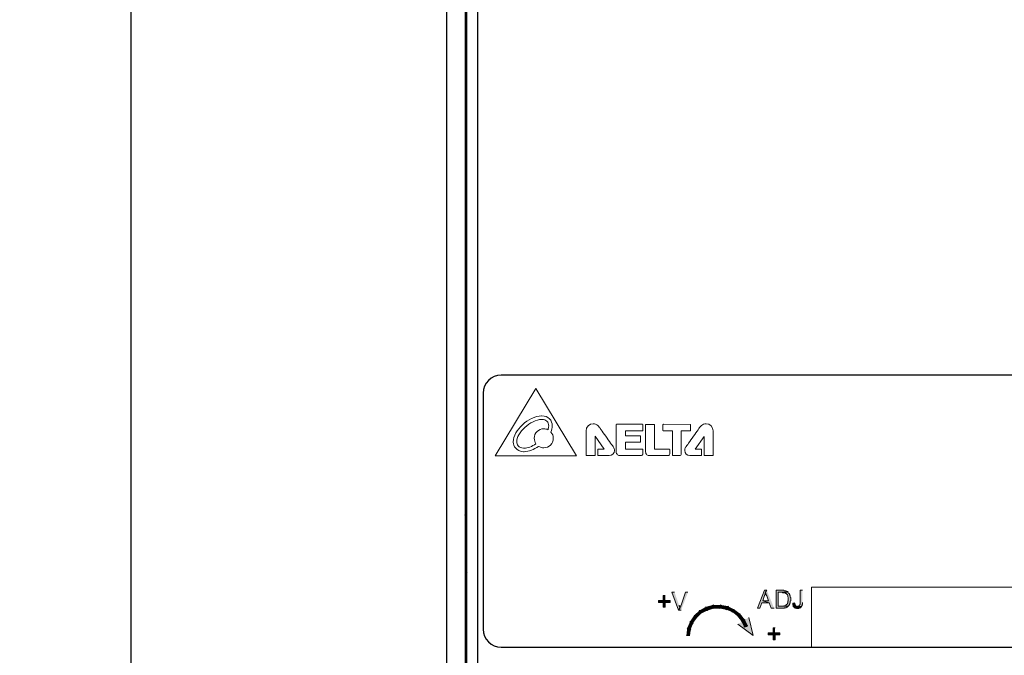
# Model space of a CAD drawing. Header units: millimetres. Extents: x 1519 to 3473, y -1005 to -133.
# Tile 5 of 14: x 1736 to 1790, y -789 to -754. Entities that reach past the tile are written whole.
import ezdxf

# ---------------------------------------------------------------- set-up
doc = ezdxf.new("R2010")
doc.units = ezdxf.units.MM
doc.header["$LTSCALE"] = 1.21
doc.header["$PDMODE"] = 3
doc.header["$PDSIZE"] = 0.3125
doc.layers.get('0').update_dxf_attribs({"linetype": 'CONTINUOUS'})
doc.layers.get('DEFPOINTS').update_dxf_attribs({"linetype": 'CONTINUOUS'})
for name, color, linetype in [('02___PRT_ALL_AXES', 7, 'CONTINUOUS'), ('20_ALL_FEATURES', 7, 'CONTINUOUS'), ('Layer 1', 255, 'CONTINUOUS')]:
    doc.layers.add(name, color=color, linetype=linetype)
doc.layers.add('Dimension', color=2, linetype='CONTINUOUS', lineweight=9)
doc.styles.add('ROMANS', font='romans')
doc.dimstyles.new('PD', dxfattribs={"dimscale": 0, "dimtxt": 4, "dimasz": 4, "dimexe": 1, "dimexo": 1, "dimgap": 1.5, "dimtad": 1, "dimdec": 1, "dimzin": 0, "dimdsep": 46, "dimtxsty": 'ROMANS', "dimcen": -0.5, "dimadec": 0, "dimazin": 0, "dimtp": 0.1, "dimtfac": 1, "dimtdec": 1, "dimtmove": 0, "dimatfit": 3, "dimfxl": 1, "dimtolj": 1, "dimtzin": 0, "dimarcsym": 0})

# ---------------------------------------------------------------- blocks, each defined once
blk = doc.blocks.new('*D127')
at = {"layer": 'DEFPOINTS', "color": 0}
for p in [(1759.143, -593.285), (1741.734, -808.285), (1759.143, -808.285)]:
    blk.add_point(p, dxfattribs=at)
at = {"layer": 'Dimension', "color": 0, "lineweight": -2}
for p, q in [((1758.143, -593.285), (1740.734, -593.285)), ((1741.734, -597.285), (1741.734, -804.285)), ((1758.143, -808.285), (1740.734, -808.285))]:
    blk.add_line(p, q, dxfattribs=at)
at = {"layer": 'Dimension', "color": 0}
for points in [[(1741.067, -597.285), (1742.4, -597.285), (1741.734, -593.285)], [(1741.067, -804.285), (1742.4, -804.285), (1741.734, -808.285)]]:
    blk.add_solid(points, dxfattribs=at)
at = {"layer": 'Dimension', "color": 0, "insert": (1738.234, -700.785), "char_height": 4, "attachment_point": 5, "rotation": 90, "style": 'ROMANS'}
blk.add_mtext('\\A1;*215.0%%p0.5', dxfattribs=at)

msp = doc.modelspace()

# ---------------------------------------------------------------- hatches: boundary and pattern name
for points in [[(1771.689, -785.862), (1771.533, -785.862), (1771.912, -786.845), (1771.979, -786.733), (1771.979, -786.71), (1771.957, -786.688), (1771.957, -786.621), (1771.935, -786.599), (1771.935, -786.577)], [(1772.426, -785.862), (1772.291, -785.862), (1772.046, -786.577), (1772.024, -786.577), (1772.024, -786.643), (1772.001, -786.666), (1772.001, -786.71), (1771.979, -786.733), (1771.912, -786.845), (1772.046, -786.845)], [(1776.768, -785.751), (1776.634, -785.751), (1776.254, -786.733), (1776.389, -786.733), (1776.5, -786.443), (1776.902, -786.443), (1776.545, -786.331), (1776.634, -786.041), (1776.657, -786.018), (1776.657, -785.996), (1776.679, -785.974), (1776.679, -785.884), (1776.701, -785.862)], [(1776.768, -785.751), (1776.701, -785.862), (1776.701, -785.907), (1776.724, -785.929), (1776.724, -785.974), (1776.745, -785.996), (1776.745, -786.041), (1776.768, -786.063), (1776.857, -786.331), (1776.545, -786.331), (1776.902, -786.443), (1777.014, -786.733), (1777.17, -786.733)], [(1777.617, -785.751), (1777.282, -785.751), (1777.282, -786.733), (1777.728, -786.733), (1777.75, -786.711), (1777.84, -786.711), (1777.862, -786.688), (1777.885, -786.688), (1777.951, -786.621), (1777.394, -786.621), (1777.394, -785.862), (1777.951, -785.862), (1777.906, -785.818), (1777.885, -785.818), (1777.862, -785.795), (1777.84, -785.795), (1777.818, -785.773), (1777.728, -785.773), (1777.706, -785.751), (1777.639, -785.751)], [(1778.733, -785.751), (1778.599, -785.751), (1778.599, -786.532), (1778.576, -786.554), (1778.576, -786.577), (1778.532, -786.621), (1778.487, -786.621), (1778.443, -786.643), (1778.688, -786.643), (1778.688, -786.599), (1778.71, -786.599), (1778.71, -786.532), (1778.733, -786.51), (1778.733, -786.42)], [(1771.175, -786.041), (1771.064, -786.041), (1771.064, -786.309), (1770.796, -786.309), (1770.796, -786.42), (1771.064, -786.42), (1771.064, -786.688), (1771.175, -786.688), (1771.175, -786.42), (1771.444, -786.42), (1771.444, -786.309), (1771.175, -786.309)], [(1778.308, -786.443), (1778.197, -786.465), (1778.197, -786.577), (1778.219, -786.599), (1778.219, -786.643), (1778.242, -786.666), (1778.264, -786.666), (1778.264, -786.688), (1778.286, -786.688), (1778.286, -786.71), (1778.308, -786.71), (1778.331, -786.733), (1778.376, -786.733), (1778.398, -786.755), (1778.509, -786.755), (1778.532, -786.733), (1778.576, -786.733), (1778.599, -786.71), (1778.621, -786.71), (1778.688, -786.643), (1778.443, -786.643), (1778.42, -786.622), (1778.376, -786.622), (1778.331, -786.577), (1778.331, -786.532), (1778.308, -786.51), (1778.308, -786.465)], [(1773.051, -786.867), (1773.162, -787.023), (1772.761, -787.135)], [(1773.162, -787.023), (1772.761, -787.135), (1772.917, -787.269)], [(1772.917, -787.09), (1772.873, -787.112), (1772.939, -787.112)], [(1773.051, -786.956), (1772.917, -787.09), (1772.961, -787.09)], [(1772.917, -787.09), (1772.961, -787.09), (1772.939, -787.112)], [(1773.051, -786.956), (1773.118, -786.956), (1772.961, -787.09)], [(1773.408, -786.666), (1773.498, -786.867), (1773.051, -786.867)], [(1773.498, -786.867), (1773.051, -786.867), (1773.162, -787.023)], [(1773.096, -786.912), (1773.051, -786.956), (1773.118, -786.956)], [(1773.162, -786.889), (1773.096, -786.912), (1773.162, -786.912)], [(1773.096, -786.912), (1773.162, -786.912), (1773.118, -786.956)], [(1773.23, -786.845), (1773.162, -786.889), (1773.252, -786.889)], [(1773.162, -786.889), (1773.252, -786.889), (1773.162, -786.912)], [(1773.364, -786.755), (1773.23, -786.845), (1773.297, -786.845)], [(1773.23, -786.845), (1773.297, -786.845), (1773.252, -786.889)], [(1773.364, -786.755), (1773.453, -786.755), (1773.297, -786.845)], [(1773.431, -786.733), (1773.364, -786.755), (1773.453, -786.755)], [(1773.81, -786.554), (1773.832, -786.755), (1773.408, -786.666)], [(1773.832, -786.755), (1773.408, -786.666), (1773.498, -786.867)], [(1773.453, -786.71), (1773.431, -786.733), (1773.587, -786.733)], [(1773.431, -786.733), (1773.587, -786.733), (1773.453, -786.755)], [(1773.587, -786.688), (1773.453, -786.71), (1773.609, -786.71)], [(1773.453, -786.71), (1773.609, -786.71), (1773.587, -786.733)], [(1773.676, -786.666), (1773.587, -786.688), (1773.743, -786.688)], [(1773.587, -786.688), (1773.743, -786.688), (1773.609, -786.71)], [(1773.72, -786.643), (1773.676, -786.666), (1773.81, -786.666)], [(1773.676, -786.666), (1773.81, -786.666), (1773.743, -786.688)], [(1773.81, -786.621), (1773.72, -786.643), (1774.39, -786.643)], [(1773.72, -786.643), (1774.189, -786.643), (1773.81, -786.666)], [(1774.212, -786.554), (1774.189, -786.755), (1773.81, -786.554)], [(1774.189, -786.755), (1773.81, -786.554), (1773.832, -786.755)], [(1774.212, -786.599), (1773.81, -786.621), (1774.279, -786.621)], [(1773.81, -786.621), (1774.279, -786.621), (1774.39, -786.643)], [(1774.546, -786.822), (1774.212, -786.554), (1774.189, -786.755)], [(1774.189, -786.643), (1774.279, -786.666), (1774.479, -786.666)], [(1774.189, -786.643), (1774.39, -786.643), (1774.479, -786.666)], [(1774.613, -786.621), (1774.546, -786.822), (1774.212, -786.554)], [(1774.279, -786.666), (1774.39, -786.688), (1774.591, -786.688)], [(1774.279, -786.666), (1774.479, -786.666), (1774.591, -786.688)], [(1774.39, -786.688), (1774.569, -786.71), (1774.658, -786.71)], [(1774.39, -786.688), (1774.591, -786.688), (1774.658, -786.71)], [(1774.881, -786.956), (1774.613, -786.621), (1774.546, -786.822)], [(1774.569, -786.71), (1774.591, -786.733), (1774.681, -786.733)], [(1774.569, -786.71), (1774.658, -786.71), (1774.681, -786.733)], [(1774.591, -786.733), (1774.681, -786.755), (1774.77, -786.755)], [(1774.591, -786.733), (1774.681, -786.733), (1774.77, -786.755)], [(1774.971, -786.8), (1774.881, -786.956), (1774.613, -786.621)], [(1774.681, -786.755), (1774.859, -786.845), (1774.948, -786.845)], [(1774.681, -786.755), (1774.77, -786.755), (1774.948, -786.845)], [(1774.859, -786.845), (1774.927, -786.889), (1774.993, -786.889)], [(1774.859, -786.845), (1774.948, -786.845), (1774.993, -786.889)], [(1775.149, -787.18), (1774.971, -786.8), (1774.881, -786.956)], [(1774.927, -786.889), (1774.971, -786.912), (1775.038, -786.912)], [(1774.927, -786.889), (1774.993, -786.889), (1775.038, -786.912)], [(1775.306, -787.045), (1775.149, -787.18), (1774.971, -786.8)], [(1774.971, -786.912), (1775.015, -786.956), (1775.082, -786.956)], [(1774.971, -786.912), (1775.038, -786.912), (1775.082, -786.956)], [(1775.015, -786.956), (1775.194, -787.09), (1775.261, -787.09)], [(1775.015, -786.956), (1775.082, -786.956), (1775.261, -787.09)], [(1775.373, -787.47), (1775.306, -787.045), (1775.149, -787.18)], [(1775.194, -787.09), (1775.216, -787.112), (1775.283, -787.112)], [(1775.194, -787.09), (1775.261, -787.09), (1775.283, -787.112)], [(1775.551, -787.358), (1775.373, -787.47), (1775.306, -787.045)], [(1772.537, -787.47), (1772.716, -787.559), (1772.382, -787.85)], [(1772.716, -787.559), (1772.382, -787.849), (1772.582, -787.894)], [(1772.582, -787.515), (1772.493, -787.738), (1772.537, -787.738)], [(1772.761, -787.135), (1772.917, -787.269), (1772.537, -787.47)], [(1772.917, -787.269), (1772.537, -787.47), (1772.716, -787.559)], [(1772.582, -787.515), (1772.627, -787.515), (1772.537, -787.738)], [(1772.649, -787.403), (1772.582, -787.492), (1772.627, -787.492)], [(1772.582, -787.492), (1772.582, -787.515), (1772.627, -787.515)], [(1772.582, -787.492), (1772.627, -787.492), (1772.627, -787.515)], [(1772.649, -787.403), (1772.694, -787.403), (1772.627, -787.492)], [(1772.783, -787.202), (1772.649, -787.38), (1772.716, -787.38)], [(1772.649, -787.38), (1772.649, -787.403), (1772.694, -787.403)], [(1772.649, -787.38), (1772.716, -787.38), (1772.694, -787.403)], [(1772.783, -787.202), (1772.828, -787.202), (1772.716, -787.38)], [(1772.806, -787.18), (1772.783, -787.202), (1772.828, -787.202)], [(1772.873, -787.113), (1772.806, -787.18), (1772.85, -787.18)], [(1772.806, -787.18), (1772.85, -787.18), (1772.828, -787.202)], [(1772.873, -787.113), (1772.939, -787.113), (1772.85, -787.18)], [(1775.774, -787.247), (1776.02, -788.251), (1775.172, -787.626)], [(1775.216, -787.113), (1775.283, -787.18), (1775.328, -787.18)], [(1775.216, -787.113), (1775.283, -787.113), (1775.328, -787.18)], [(1775.283, -787.18), (1775.306, -787.202), (1775.35, -787.202)], [(1775.283, -787.18), (1775.328, -787.18), (1775.35, -787.202)], [(1775.306, -787.202), (1775.44, -787.38), (1775.506, -787.38)], [(1775.306, -787.202), (1775.35, -787.202), (1775.506, -787.38)], [(1775.529, -787.782), (1775.551, -787.358), (1775.373, -787.47)], [(1775.44, -787.38), (1775.462, -787.403), (1775.506, -787.403)], [(1775.44, -787.38), (1775.506, -787.38), (1775.506, -787.403)], [(1775.462, -787.403), (1775.506, -787.492), (1775.551, -787.492)], [(1775.462, -787.403), (1775.506, -787.403), (1775.551, -787.492)], [(1775.506, -787.492), (1775.506, -787.515), (1775.551, -787.515)], [(1775.506, -787.492), (1775.551, -787.492), (1775.551, -787.515)], [(1775.506, -787.515), (1775.618, -787.738), (1775.663, -787.738)], [(1775.506, -787.515), (1775.551, -787.515), (1775.663, -787.738)], [(1775.73, -787.715), (1775.529, -787.782), (1775.551, -787.358)], [(1772.493, -787.76), (1772.448, -787.872), (1772.493, -787.872)], [(1772.493, -787.738), (1772.493, -787.76), (1772.537, -787.76)], [(1772.493, -787.738), (1772.537, -787.738), (1772.537, -787.76)], [(1772.493, -787.76), (1772.537, -787.76), (1772.493, -787.872)], [(1775.618, -787.738), (1775.663, -787.738), (1775.618, -787.76)], [(1777.226, -787.827), (1777.114, -787.827), (1777.114, -788.095), (1776.846, -788.095), (1776.846, -788.206), (1777.114, -788.206), (1777.114, -788.474), (1777.226, -788.474), (1777.226, -788.206), (1777.494, -788.206), (1777.494, -788.095), (1777.226, -788.095)]]:
    msp.add_hatch(color=256).paths.add_polyline_path(points)
h = msp.add_hatch(color=256)
edge = h.paths.add_edge_path()
edge.add_spline(control_points=[(1777.951, -785.862), (1777.951, -785.862), (1777.617, -785.862), (1777.617, -785.862), (1777.617, -785.862), (1777.661, -785.884), (1777.661, -785.884), (1777.661, -785.884), (1777.706, -785.884), (1777.706, -785.884), (1777.794, -785.889), (1777.75, -785.863), (1777.818, -785.929), (1777.818, -785.929), (1777.84, -785.929), (1777.84, -785.929), (1777.84, -785.929), (1777.862, -785.952), (1777.862, -785.952), (1777.896, -785.982), (1777.923, -786.021), (1777.929, -786.063), (1777.929, -786.063), (1777.929, -786.108), (1777.929, -786.108), (1777.929, -786.108), (1777.951, -786.152), (1777.951, -786.152), (1777.951, -786.152), (1777.951, -786.175), (1777.951, -786.175), (1777.951, -786.175), (1777.951, -786.331), (1777.951, -786.331), (1777.951, -786.331), (1777.929, -786.354), (1777.929, -786.354), (1777.929, -786.354), (1777.929, -786.443), (1777.929, -786.443), (1777.929, -786.443), (1777.906, -786.465), (1777.906, -786.465), (1777.906, -786.465), (1777.906, -786.487), (1777.906, -786.487), (1777.906, -786.487), (1777.862, -786.532), (1777.862, -786.532), (1777.862, -786.532), (1777.862, -786.554), (1777.862, -786.554), (1777.862, -786.554), (1777.84, -786.554), (1777.84, -786.554), (1777.84, -786.554), (1777.795, -786.599), (1777.795, -786.599), (1777.795, -786.599), (1777.728, -786.599), (1777.728, -786.599), (1777.728, -786.599), (1777.706, -786.621), (1777.706, -786.621), (1777.706, -786.621), (1777.394, -786.621), (1777.394, -786.621), (1777.394, -786.621), (1777.951, -786.621), (1777.951, -786.621), (1777.951, -786.621), (1777.997, -786.577), (1777.997, -786.577), (1777.997, -786.577), (1777.997, -786.554), (1777.997, -786.554), (1777.997, -786.554), (1778.018, -786.532), (1778.018, -786.532), (1778.018, -786.532), (1778.018, -786.51), (1778.018, -786.51), (1778.018, -786.51), (1778.041, -786.487), (1778.041, -786.487), (1778.041, -786.487), (1778.041, -786.465), (1778.041, -786.465), (1778.041, -786.465), (1778.063, -786.443), (1778.063, -786.443), (1778.063, -786.443), (1778.063, -786.354), (1778.063, -786.354), (1778.063, -786.354), (1778.085, -786.331), (1778.085, -786.331), (1778.085, -786.331), (1778.085, -786.152), (1778.085, -786.152), (1778.085, -786.152), (1778.063, -786.13), (1778.063, -786.13), (1778.063, -786.13), (1778.063, -786.063), (1778.063, -786.063), (1778.063, -786.063), (1778.041, -786.041), (1778.041, -786.041), (1778.041, -786.041), (1778.041, -785.996), (1778.041, -785.996), (1778.041, -785.996), (1778.018, -785.974), (1778.018, -785.974), (1778.018, -785.974), (1778.018, -785.952), (1778.018, -785.952), (1778.018, -785.952), (1777.973, -785.907), (1777.973, -785.907), (1777.973, -785.907), (1777.973, -785.884), (1777.973, -785.884)], knot_values=[0, 0, 0, 0, 0.352778, 0.352778, 0.352778, 0.705556, 0.705556, 0.705556, 1.058333, 1.058333, 1.058333, 1.411111, 1.411111, 1.411111, 1.763889, 1.763889, 1.763889, 2.116667, 2.116667, 2.116667, 2.469444, 2.469444, 2.469444, 2.822222, 2.822222, 2.822222, 3.175, 3.175, 3.175, 3.527778, 3.527778, 3.527778, 3.880556, 3.880556, 3.880556, 4.233333, 4.233333, 4.233333, 4.586111, 4.586111, 4.586111, 4.938889, 4.938889, 4.938889, 5.291667, 5.291667, 5.291667, 5.644444, 5.644444, 5.644444, 5.997222, 5.997222, 5.997222, 6.35, 6.35, 6.35, 6.702778, 6.702778, 6.702778, 7.055556, 7.055556, 7.055556, 7.408333, 7.408333, 7.408333, 7.761111, 7.761111, 7.761111, 8.113889, 8.113889, 8.113889, 8.466667, 8.466667, 8.466667, 8.819444, 8.819444, 8.819444, 9.172222, 9.172222, 9.172222, 9.525, 9.525, 9.525, 9.877778, 9.877778, 9.877778, 10.230556, 10.230556, 10.230556, 10.583333, 10.583333, 10.583333, 10.936111, 10.936111, 10.936111, 11.288889, 11.288889, 11.288889, 11.641667, 11.641667, 11.641667, 11.994444, 11.994444, 11.994444, 12.347222, 12.347222, 12.347222, 12.7, 12.7, 12.7, 13.052778, 13.052778, 13.052778, 13.405556, 13.405556, 13.405556, 13.758333, 13.758333, 13.758333, 14.111111, 14.111111, 14.111111, 14.463889, 14.463889, 14.463889, 14.463889], degree=3, periodic=0)
edge.add_line((1777.973, -785.884), (1777.951, -785.862))
at = {"layer": 'Layer 1', "true_color": 0x231f20}
for points in [[(1772.382, -787.85), (1772.582, -787.894), (1772.337, -788.251)], [(1772.582, -787.894), (1772.337, -788.251), (1772.537, -788.251)], [(1772.448, -787.872), (1772.382, -788.251), (1772.426, -788.251)], [(1772.448, -787.872), (1772.47, -787.872), (1772.426, -788.251)]]:
    msp.add_hatch(color=250, dxfattribs=at).paths.add_polyline_path(points)

# ---------------------------------------------------------------- linework, layer by layer
at = {"color": 7, "linetype": 'Continuous'}
for p, q in [((1759.143, -808.285), (1759.143, -593.285)), ((1871.143, -773.885), (1762.143, -773.885)), ((1761.143, -774.885), (1761.143, -787.885)), ((1762.143, -788.885), (1871.143, -788.885))]:
    msp.add_line(p, q, dxfattribs=at)
at = {"color": 3, "linetype": 'Continuous'}
msp.add_line((1760.143, -593.285), (1760.143, -808.285), dxfattribs=at)
at = {"lineweight": 0}
for p, q in [((1771.689, -785.862), (1771.533, -785.862)), ((1771.533, -785.862), (1771.912, -786.845)), ((1772.291, -785.862), (1772.046, -786.577)), ((1772.426, -785.862), (1772.291, -785.862)), ((1776.634, -785.751), (1776.254, -786.733)), ((1776.768, -785.751), (1776.634, -785.751)), ((1776.657, -785.996), (1776.679, -785.974)), ((1776.657, -786.018), (1776.657, -785.996)), ((1776.679, -785.884), (1776.701, -785.862)), ((1776.679, -785.974), (1776.679, -785.884)), ((1776.768, -785.751), (1776.701, -785.862)), ((1776.701, -785.862), (1776.701, -785.907)), ((1776.701, -785.907), (1776.724, -785.929)), ((1776.724, -785.929), (1776.724, -785.974)), ((1776.724, -785.974), (1776.745, -785.996)), ((1776.745, -785.996), (1776.745, -786.041)), ((1777.617, -785.751), (1777.282, -785.751)), ((1777.282, -785.751), (1777.282, -786.733)), ((1777.394, -786.621), (1777.394, -785.862)), ((1777.394, -785.862), (1777.951, -785.862)), ((1777.706, -785.751), (1777.639, -785.751)), ((1777.728, -785.773), (1777.706, -785.751)), ((1777.818, -785.773), (1777.728, -785.773)), ((1777.84, -785.795), (1777.818, -785.773)), ((1777.862, -785.795), (1777.84, -785.795)), ((1777.885, -785.818), (1777.862, -785.795)), ((1777.906, -785.818), (1777.885, -785.818)), ((1777.951, -785.862), (1777.906, -785.818)), ((1778.733, -785.751), (1778.599, -785.751)), ((1778.599, -785.751), (1778.599, -786.532)), ((1771.064, -786.309), (1770.796, -786.309)), ((1770.796, -786.309), (1770.796, -786.42)), ((1770.796, -786.42), (1771.064, -786.42)), ((1771.175, -786.041), (1771.064, -786.041)), ((1771.064, -786.041), (1771.064, -786.309)), ((1771.064, -786.42), (1771.064, -786.688)), ((1771.444, -786.309), (1771.175, -786.309)), ((1771.175, -786.688), (1771.175, -786.42)), ((1771.175, -786.42), (1771.444, -786.42)), ((1771.444, -786.42), (1771.444, -786.309)), ((1776.389, -786.733), (1776.5, -786.443)), ((1776.5, -786.443), (1776.902, -786.443)), ((1776.545, -786.331), (1776.634, -786.041)), ((1776.902, -786.443), (1776.545, -786.331)), ((1776.857, -786.331), (1776.545, -786.331)), ((1776.545, -786.331), (1776.902, -786.443)), ((1776.634, -786.041), (1776.657, -786.018)), ((1776.745, -786.041), (1776.768, -786.063)), ((1776.768, -786.063), (1776.857, -786.331)), ((1776.902, -786.443), (1777.014, -786.733)), ((1778.308, -786.443), (1778.197, -786.465)), ((1778.197, -786.465), (1778.197, -786.577)), ((1778.308, -786.51), (1778.308, -786.465)), ((1778.331, -786.532), (1778.308, -786.51)), ((1778.331, -786.577), (1778.331, -786.532)), ((1778.599, -786.532), (1778.576, -786.554)), ((1778.71, -786.532), (1778.733, -786.51)), ((1778.71, -786.599), (1778.71, -786.532)), ((1778.733, -786.51), (1778.733, -786.42)), ((1771.064, -786.688), (1771.175, -786.688)), ((1771.979, -786.733), (1771.912, -786.845)), ((1771.912, -786.845), (1771.979, -786.733)), ((1771.912, -786.845), (1772.046, -786.845)), ((1771.935, -786.599), (1771.935, -786.577)), ((1771.957, -786.621), (1771.935, -786.599)), ((1771.957, -786.688), (1771.957, -786.621)), ((1771.979, -786.71), (1771.957, -786.688)), ((1772.001, -786.71), (1771.979, -786.733)), ((1771.979, -786.733), (1771.979, -786.71)), ((1772.024, -786.643), (1772.001, -786.666)), ((1772.001, -786.666), (1772.001, -786.71)), ((1772.046, -786.577), (1772.024, -786.577)), ((1772.024, -786.577), (1772.024, -786.643)), ((1773.162, -787.023), (1772.761, -787.135)), ((1773.162, -787.023), (1772.761, -787.135)), ((1772.917, -787.09), (1772.873, -787.112)), ((1773.051, -786.956), (1772.917, -787.09)), ((1772.917, -787.09), (1772.961, -787.09)), ((1772.917, -787.09), (1772.961, -787.09)), ((1772.961, -787.09), (1772.939, -787.112)), ((1773.118, -786.956), (1772.961, -787.09)), ((1773.498, -786.867), (1773.051, -786.867)), ((1773.498, -786.867), (1773.051, -786.867)), ((1773.051, -786.867), (1773.162, -787.023)), ((1773.051, -786.867), (1773.162, -787.023)), ((1773.096, -786.912), (1773.051, -786.956)), ((1773.051, -786.956), (1773.118, -786.956)), ((1773.051, -786.956), (1773.118, -786.956)), ((1773.162, -786.889), (1773.096, -786.912)), ((1773.096, -786.912), (1773.162, -786.912)), ((1773.096, -786.912), (1773.162, -786.912)), ((1773.162, -786.912), (1773.118, -786.956)), ((1773.23, -786.845), (1773.162, -786.889)), ((1773.162, -786.889), (1773.252, -786.889)), ((1773.162, -786.889), (1773.252, -786.889)), ((1773.252, -786.889), (1773.162, -786.912)), ((1773.364, -786.755), (1773.23, -786.845)), ((1773.23, -786.845), (1773.297, -786.845)), ((1773.23, -786.845), (1773.297, -786.845)), ((1773.297, -786.845), (1773.252, -786.889)), ((1773.453, -786.755), (1773.297, -786.845)), ((1773.431, -786.733), (1773.364, -786.755)), ((1773.364, -786.755), (1773.453, -786.755)), ((1773.364, -786.755), (1773.453, -786.755)), ((1773.832, -786.755), (1773.408, -786.666)), ((1773.832, -786.755), (1773.408, -786.666)), ((1773.408, -786.666), (1773.498, -786.867)), ((1773.408, -786.666), (1773.498, -786.867)), ((1773.453, -786.71), (1773.431, -786.733)), ((1773.431, -786.733), (1773.587, -786.733)), ((1773.431, -786.733), (1773.587, -786.733)), ((1773.587, -786.688), (1773.453, -786.71)), ((1773.453, -786.71), (1773.609, -786.71)), ((1773.453, -786.71), (1773.609, -786.71)), ((1773.587, -786.733), (1773.453, -786.755)), ((1773.676, -786.666), (1773.587, -786.688)), ((1773.587, -786.688), (1773.743, -786.688)), ((1773.587, -786.688), (1773.743, -786.688)), ((1773.609, -786.71), (1773.587, -786.733)), ((1773.743, -786.688), (1773.609, -786.71)), ((1773.72, -786.643), (1773.676, -786.666)), ((1773.676, -786.666), (1773.81, -786.666)), ((1773.676, -786.666), (1773.81, -786.666)), ((1773.81, -786.621), (1773.72, -786.643)), ((1773.72, -786.643), (1774.39, -786.643)), ((1773.72, -786.643), (1774.189, -786.643)), ((1773.81, -786.666), (1773.743, -786.688)), ((1774.189, -786.755), (1773.81, -786.554)), ((1774.189, -786.755), (1773.81, -786.554)), ((1773.81, -786.554), (1773.832, -786.755)), ((1773.81, -786.554), (1773.832, -786.755)), ((1774.212, -786.599), (1773.81, -786.621)), ((1773.81, -786.621), (1774.279, -786.621)), ((1773.81, -786.621), (1774.279, -786.621)), ((1774.189, -786.643), (1773.81, -786.666)), ((1774.212, -786.554), (1774.189, -786.755)), ((1774.212, -786.554), (1774.189, -786.755)), ((1774.189, -786.643), (1774.279, -786.666)), ((1774.189, -786.643), (1774.39, -786.643)), ((1774.546, -786.822), (1774.212, -786.554)), ((1774.546, -786.822), (1774.212, -786.554)), ((1774.279, -786.621), (1774.39, -786.643)), ((1774.279, -786.666), (1774.479, -786.666)), ((1774.279, -786.666), (1774.39, -786.688)), ((1774.279, -786.666), (1774.479, -786.666)), ((1774.39, -786.643), (1774.479, -786.666)), ((1774.39, -786.688), (1774.591, -786.688)), ((1774.39, -786.688), (1774.569, -786.71)), ((1774.39, -786.688), (1774.591, -786.688)), ((1774.479, -786.666), (1774.591, -786.688)), ((1774.613, -786.621), (1774.546, -786.822)), ((1774.613, -786.621), (1774.546, -786.822)), ((1774.569, -786.71), (1774.658, -786.71)), ((1774.569, -786.71), (1774.591, -786.733)), ((1774.569, -786.71), (1774.658, -786.71)), ((1774.591, -786.688), (1774.658, -786.71)), ((1774.591, -786.733), (1774.681, -786.733)), ((1774.591, -786.733), (1774.681, -786.755)), ((1774.591, -786.733), (1774.681, -786.733)), ((1774.881, -786.956), (1774.613, -786.621)), ((1774.881, -786.956), (1774.613, -786.621)), ((1774.658, -786.71), (1774.681, -786.733)), ((1774.681, -786.733), (1774.77, -786.755)), ((1774.681, -786.755), (1774.77, -786.755)), ((1774.681, -786.755), (1774.859, -786.845)), ((1774.681, -786.755), (1774.77, -786.755)), ((1774.77, -786.755), (1774.948, -786.845)), ((1774.859, -786.845), (1774.948, -786.845)), ((1774.859, -786.845), (1774.927, -786.889)), ((1774.859, -786.845), (1774.948, -786.845)), ((1774.971, -786.8), (1774.881, -786.956)), ((1774.971, -786.8), (1774.881, -786.956)), ((1774.927, -786.889), (1774.993, -786.889)), ((1774.927, -786.889), (1774.971, -786.912)), ((1774.927, -786.889), (1774.993, -786.889)), ((1774.948, -786.845), (1774.993, -786.889)), ((1775.149, -787.18), (1774.971, -786.8)), ((1775.149, -787.18), (1774.971, -786.8)), ((1774.971, -786.912), (1775.038, -786.912)), ((1774.971, -786.912), (1775.015, -786.956)), ((1774.971, -786.912), (1775.038, -786.912)), ((1774.993, -786.889), (1775.038, -786.912)), ((1775.015, -786.956), (1775.082, -786.956)), ((1775.015, -786.956), (1775.194, -787.09)), ((1775.015, -786.956), (1775.082, -786.956)), ((1775.038, -786.912), (1775.082, -786.956)), ((1775.082, -786.956), (1775.261, -787.09)), ((1775.306, -787.045), (1775.149, -787.18)), ((1775.306, -787.045), (1775.149, -787.18)), ((1775.194, -787.09), (1775.261, -787.09)), ((1775.194, -787.09), (1775.216, -787.112)), ((1775.194, -787.09), (1775.261, -787.09)), ((1775.261, -787.09), (1775.283, -787.112)), ((1775.373, -787.47), (1775.306, -787.045)), ((1775.373, -787.47), (1775.306, -787.045)), ((1776.254, -786.733), (1776.389, -786.733)), ((1777.014, -786.733), (1777.17, -786.733)), ((1777.282, -786.733), (1777.728, -786.733)), ((1777.951, -786.621), (1777.394, -786.621)), ((1777.728, -786.733), (1777.75, -786.711)), ((1777.75, -786.711), (1777.84, -786.711)), ((1777.84, -786.711), (1777.862, -786.688)), ((1777.862, -786.688), (1777.885, -786.688)), ((1777.885, -786.688), (1777.951, -786.621)), ((1778.197, -786.577), (1778.219, -786.599)), ((1778.219, -786.599), (1778.219, -786.643)), ((1778.219, -786.643), (1778.242, -786.666)), ((1778.242, -786.666), (1778.264, -786.666)), ((1778.264, -786.666), (1778.264, -786.688)), ((1778.264, -786.688), (1778.286, -786.688)), ((1778.286, -786.688), (1778.286, -786.71)), ((1778.286, -786.71), (1778.308, -786.71)), ((1778.308, -786.71), (1778.331, -786.733)), ((1778.376, -786.622), (1778.331, -786.577)), ((1778.331, -786.733), (1778.376, -786.733)), ((1778.42, -786.622), (1778.376, -786.622)), ((1778.376, -786.733), (1778.398, -786.755)), ((1778.398, -786.755), (1778.509, -786.755)), ((1778.443, -786.643), (1778.42, -786.622)), ((1778.487, -786.621), (1778.443, -786.643)), ((1778.688, -786.643), (1778.443, -786.643)), ((1778.443, -786.643), (1778.688, -786.643)), ((1778.532, -786.621), (1778.487, -786.621)), ((1778.509, -786.755), (1778.532, -786.733)), ((1778.576, -786.577), (1778.532, -786.621)), ((1778.532, -786.733), (1778.576, -786.733)), ((1778.576, -786.554), (1778.576, -786.577)), ((1778.576, -786.733), (1778.599, -786.71)), ((1778.599, -786.71), (1778.621, -786.71)), ((1778.621, -786.71), (1778.688, -786.643)), ((1778.688, -786.643), (1778.688, -786.599)), ((1778.688, -786.599), (1778.71, -786.599)), ((1772.716, -787.559), (1772.382, -787.85)), ((1772.716, -787.559), (1772.382, -787.849)), ((1772.582, -787.515), (1772.493, -787.738)), ((1772.917, -787.269), (1772.537, -787.47)), ((1772.917, -787.269), (1772.537, -787.47)), ((1772.537, -787.47), (1772.716, -787.559)), ((1772.537, -787.47), (1772.716, -787.559)), ((1772.627, -787.515), (1772.537, -787.738)), ((1772.649, -787.403), (1772.582, -787.492)), ((1772.582, -787.492), (1772.627, -787.492)), ((1772.582, -787.492), (1772.582, -787.515)), ((1772.582, -787.492), (1772.627, -787.492)), ((1772.582, -787.515), (1772.627, -787.515)), ((1772.582, -787.515), (1772.627, -787.515)), ((1772.694, -787.403), (1772.627, -787.492)), ((1772.627, -787.492), (1772.627, -787.515)), ((1772.783, -787.202), (1772.649, -787.38)), ((1772.649, -787.38), (1772.716, -787.38)), ((1772.649, -787.38), (1772.649, -787.403)), ((1772.649, -787.38), (1772.716, -787.38)), ((1772.649, -787.403), (1772.694, -787.403)), ((1772.649, -787.403), (1772.694, -787.403)), ((1772.716, -787.38), (1772.694, -787.403)), ((1772.828, -787.202), (1772.716, -787.38)), ((1772.761, -787.135), (1772.917, -787.269)), ((1772.761, -787.135), (1772.917, -787.269)), ((1772.806, -787.18), (1772.783, -787.202)), ((1772.783, -787.202), (1772.828, -787.202)), ((1772.783, -787.202), (1772.828, -787.202)), ((1772.873, -787.113), (1772.806, -787.18)), ((1772.806, -787.18), (1772.85, -787.18)), ((1772.806, -787.18), (1772.85, -787.18)), ((1772.85, -787.18), (1772.828, -787.202)), ((1772.939, -787.113), (1772.85, -787.18)), ((1772.873, -787.112), (1772.939, -787.112)), ((1772.873, -787.113), (1772.939, -787.113)), ((1776.02, -788.251), (1775.172, -787.626)), ((1775.216, -787.112), (1775.283, -787.112)), ((1775.216, -787.113), (1775.283, -787.18)), ((1775.216, -787.113), (1775.283, -787.113)), ((1775.283, -787.113), (1775.328, -787.18)), ((1775.283, -787.18), (1775.328, -787.18)), ((1775.283, -787.18), (1775.306, -787.202)), ((1775.283, -787.18), (1775.328, -787.18)), ((1775.306, -787.202), (1775.35, -787.202)), ((1775.306, -787.202), (1775.44, -787.38)), ((1775.306, -787.202), (1775.35, -787.202)), ((1775.328, -787.18), (1775.35, -787.202)), ((1775.35, -787.202), (1775.506, -787.38)), ((1775.551, -787.358), (1775.373, -787.47)), ((1775.551, -787.358), (1775.373, -787.47)), ((1775.44, -787.38), (1775.506, -787.38)), ((1775.44, -787.38), (1775.462, -787.403)), ((1775.44, -787.38), (1775.506, -787.38)), ((1775.462, -787.403), (1775.506, -787.403)), ((1775.462, -787.403), (1775.506, -787.492)), ((1775.462, -787.403), (1775.506, -787.403)), ((1775.506, -787.38), (1775.506, -787.403)), ((1775.506, -787.403), (1775.551, -787.492)), ((1775.506, -787.492), (1775.551, -787.492)), ((1775.506, -787.492), (1775.506, -787.515)), ((1775.506, -787.492), (1775.551, -787.492)), ((1775.506, -787.515), (1775.551, -787.515)), ((1775.506, -787.515), (1775.618, -787.738)), ((1775.506, -787.515), (1775.551, -787.515)), ((1775.529, -787.782), (1775.551, -787.358)), ((1775.529, -787.782), (1775.551, -787.358)), ((1775.551, -787.492), (1775.551, -787.515)), ((1775.551, -787.515), (1775.663, -787.738)), ((1775.774, -787.247), (1776.02, -788.251)), ((1772.382, -787.849), (1772.582, -787.894)), ((1772.382, -787.85), (1772.582, -787.894)), ((1772.493, -787.76), (1772.448, -787.872)), ((1772.448, -787.872), (1772.493, -787.872)), ((1772.448, -787.872), (1772.47, -787.872)), ((1772.448, -787.872), (1772.493, -787.872)), ((1772.448, -787.872), (1772.47, -787.872)), ((1772.493, -787.872), (1772.47, -787.872)), ((1772.493, -787.738), (1772.537, -787.738)), ((1772.493, -787.738), (1772.493, -787.76)), ((1772.493, -787.738), (1772.537, -787.738)), ((1772.493, -787.76), (1772.537, -787.76)), ((1772.493, -787.76), (1772.537, -787.76)), ((1772.537, -787.76), (1772.493, -787.872)), ((1772.537, -787.738), (1772.537, -787.76)), ((1775.73, -787.715), (1775.529, -787.782)), ((1775.618, -787.738), (1775.663, -787.738)), ((1775.618, -787.738), (1775.663, -787.738)), ((1775.663, -787.738), (1775.618, -787.76)), ((1777.114, -788.095), (1776.846, -788.095)), ((1776.846, -788.095), (1776.846, -788.206)), ((1777.226, -787.827), (1777.114, -787.827)), ((1777.114, -787.827), (1777.114, -788.095)), ((1777.494, -788.095), (1777.226, -788.095)), ((1777.494, -788.206), (1777.494, -788.095)), ((1776.846, -788.206), (1777.114, -788.206)), ((1777.114, -788.206), (1777.114, -788.474)), ((1777.114, -788.474), (1777.226, -788.474)), ((1777.226, -788.474), (1777.226, -788.206)), ((1777.226, -788.206), (1777.494, -788.206))]:
    msp.add_line(p, q, dxfattribs=at)
at = {"lineweight": 9}
for q in [(1864.737, -785.585), (1779.228, -788.885)]:
    msp.add_line((1779.228, -785.585), q, dxfattribs=at)
at = {"lineweight": 5}
msp.add_line((1775.641, -787.738), (1775.685, -787.716), dxfattribs=at)
at = {"color": 7, "linetype": 'Continuous'}
for centre, start, end in [((1762.143, -774.885), 90, 180), ((1762.143, -787.885), 180, 270)]:
    msp.add_arc(centre, 1, start, end, dxfattribs=at)
at = {"lineweight": 0}
for points in [[(1777.951, -785.862), (1777.951, -785.862), (1777.617, -785.862), (1777.617, -785.862)], [(1777.617, -785.862), (1777.617, -785.862), (1777.661, -785.884), (1777.661, -785.884)], [(1777.661, -785.884), (1777.661, -785.884), (1777.706, -785.884), (1777.706, -785.884)], [(1777.706, -785.884), (1777.794, -785.889), (1777.75, -785.863), (1777.818, -785.929)], [(1777.818, -785.929), (1777.818, -785.929), (1777.84, -785.929), (1777.84, -785.929)], [(1777.84, -785.929), (1777.84, -785.929), (1777.862, -785.952), (1777.862, -785.952)], [(1777.862, -785.952), (1777.896, -785.982), (1777.923, -786.021), (1777.929, -786.063)], [(1777.973, -785.907), (1777.973, -785.907), (1777.973, -785.884), (1777.973, -785.884)], [(1778.018, -785.952), (1778.018, -785.952), (1777.973, -785.907), (1777.973, -785.907)], [(1778.018, -785.974), (1778.018, -785.974), (1778.018, -785.952), (1778.018, -785.952)], [(1778.041, -785.996), (1778.041, -785.996), (1778.018, -785.974), (1778.018, -785.974)], [(1778.041, -786.041), (1778.041, -786.041), (1778.041, -785.996), (1778.041, -785.996)], [(1777.906, -786.487), (1777.906, -786.487), (1777.862, -786.532), (1777.862, -786.532)], [(1777.862, -786.532), (1777.862, -786.532), (1777.862, -786.554), (1777.862, -786.554)], [(1777.929, -786.443), (1777.929, -786.443), (1777.906, -786.465), (1777.906, -786.465)], [(1777.906, -786.465), (1777.906, -786.465), (1777.906, -786.487), (1777.906, -786.487)], [(1777.929, -786.063), (1777.929, -786.063), (1777.929, -786.108), (1777.929, -786.108)], [(1777.929, -786.108), (1777.929, -786.108), (1777.951, -786.152), (1777.951, -786.152)], [(1777.951, -786.331), (1777.951, -786.331), (1777.929, -786.354), (1777.929, -786.354)], [(1777.929, -786.354), (1777.929, -786.354), (1777.929, -786.443), (1777.929, -786.443)], [(1777.951, -786.152), (1777.951, -786.152), (1777.951, -786.175), (1777.951, -786.175)], [(1777.951, -786.175), (1777.951, -786.175), (1777.951, -786.331), (1777.951, -786.331)], [(1777.997, -786.554), (1777.997, -786.554), (1778.018, -786.532), (1778.018, -786.532)], [(1778.018, -786.51), (1778.018, -786.51), (1778.041, -786.487), (1778.041, -786.487)], [(1778.018, -786.532), (1778.018, -786.532), (1778.018, -786.51), (1778.018, -786.51)], [(1778.063, -786.063), (1778.063, -786.063), (1778.041, -786.041), (1778.041, -786.041)], [(1778.041, -786.465), (1778.041, -786.465), (1778.063, -786.443), (1778.063, -786.443)], [(1778.041, -786.487), (1778.041, -786.487), (1778.041, -786.465), (1778.041, -786.465)], [(1778.063, -786.13), (1778.063, -786.13), (1778.063, -786.063), (1778.063, -786.063)], [(1778.085, -786.152), (1778.085, -786.152), (1778.063, -786.13), (1778.063, -786.13)], [(1778.063, -786.354), (1778.063, -786.354), (1778.085, -786.331), (1778.085, -786.331)], [(1778.063, -786.443), (1778.063, -786.443), (1778.063, -786.354), (1778.063, -786.354)], [(1778.085, -786.331), (1778.085, -786.331), (1778.085, -786.152), (1778.085, -786.152)], [(1777.706, -786.621), (1777.706, -786.621), (1777.394, -786.621), (1777.394, -786.621)], [(1777.394, -786.621), (1777.394, -786.621), (1777.951, -786.621), (1777.951, -786.621)], [(1777.728, -786.599), (1777.728, -786.599), (1777.706, -786.621), (1777.706, -786.621)], [(1777.795, -786.599), (1777.795, -786.599), (1777.728, -786.599), (1777.728, -786.599)], [(1777.84, -786.554), (1777.84, -786.554), (1777.795, -786.599), (1777.795, -786.599)], [(1777.862, -786.554), (1777.862, -786.554), (1777.84, -786.554), (1777.84, -786.554)], [(1777.951, -786.621), (1777.951, -786.621), (1777.997, -786.577), (1777.997, -786.577)], [(1777.997, -786.577), (1777.997, -786.577), (1777.997, -786.554), (1777.997, -786.554)]]:
    msp.add_open_spline(points, degree=3, dxfattribs=at)
at = {"lineweight": 5}
for points in [[(1775.506, -787.403), (1774.706, -786.213), (1772.987, -786.388), (1772.47, -787.738)], [(1775.663, -787.738), (1775.663, -787.738), (1775.506, -787.403), (1775.506, -787.403)]]:
    msp.add_open_spline(points, degree=3, dxfattribs=at)
at = {"layer": '02___PRT_ALL_AXES', "color": 3, "linetype": 'Continuous'}
for p, q in [((1760.143, -772.785), (1760.243, -772.785)), ((1760.143, -778.785), (1760.243, -778.785))]:
    msp.add_line(p, q, dxfattribs=at)
at = {"layer": '02___PRT_ALL_AXES', "color": 7, "linetype": 'Continuous'}
for p, q in [((1760.243, -781.785), (1760.143, -781.593)), ((1760.243, -784.785), (1760.143, -784.976))]:
    msp.add_line(p, q, dxfattribs=at)
at = {"layer": '20_ALL_FEATURES', "color": 3, "linetype": 'Continuous'}
for p, q in [((1760.243, -789.785), (1760.243, -599.985)), ((1760.843, -789.785), (1760.843, -599.985))]:
    msp.add_line(p, q, dxfattribs=at)
at = {"layer": 'Layer 1', "lineweight": 0}
for p, q in [((1764.053, -774.628), (1761.801, -778.328)), ((1766.292, -778.328), (1764.053, -774.628)), ((1761.801, -778.328), (1766.292, -778.328)), ((1772.582, -787.894), (1772.337, -788.251)), ((1772.582, -787.894), (1772.337, -788.251)), ((1772.448, -787.872), (1772.382, -788.251)), ((1772.47, -787.872), (1772.426, -788.251)), ((1772.337, -788.251), (1772.537, -788.251)), ((1772.382, -788.251), (1772.426, -788.251))]:
    msp.add_line(p, q, dxfattribs=at)
at = {"layer": 'Layer 1', "color": 242, "lineweight": 25, "true_color": 0xbe1e2d}
msp.add_line((1779.272, -788.885), (1779.272, -788.885), dxfattribs=at)
at = {"layer": 'Layer 1', "lineweight": 0}
for points in [[(1763.309, -776.624), (1763.606, -776.349), (1763.988, -776.138), (1764.364, -776.134)], [(1764.364, -776.134), (1764.364, -776.134), (1764.369, -776.134), (1764.369, -776.134)], [(1764.369, -776.134), (1764.544, -776.133), (1764.693, -776.191), (1764.795, -776.294)], [(1762.794, -777.56), (1762.797, -777.244), (1763.013, -776.902), (1763.309, -776.624)], [(1763.442, -776.767), (1763.169, -777.019), (1762.986, -777.34), (1762.99, -777.56)], [(1764.366, -776.329), (1764.066, -776.33), (1763.713, -776.514), (1763.442, -776.767)], [(1764.369, -776.329), (1764.369, -776.329), (1764.366, -776.329), (1764.366, -776.329)], [(1764.656, -776.432), (1764.595, -776.371), (1764.503, -776.33), (1764.369, -776.329)], [(1764.753, -776.693), (1764.752, -776.582), (1764.717, -776.494), (1764.656, -776.432)], [(1764.715, -776.899), (1764.741, -776.826), (1764.753, -776.756), (1764.753, -776.693)], [(1764.795, -776.294), (1764.897, -776.397), (1764.949, -776.54), (1764.948, -776.693)], [(1764.948, -776.693), (1764.948, -776.799), (1764.925, -776.911), (1764.877, -777.023)], [(1767.538, -776.748), (1767.513, -776.713), (1767.481, -776.679), (1767.456, -776.658)], [(1767.538, -776.749), (1767.538, -776.749), (1767.538, -776.748), (1767.538, -776.748)], [(1767.965, -777.354), (1767.778, -777.09), (1767.581, -776.81), (1767.538, -776.749)], [(1768.478, -776.606), (1768.475, -776.61), (1768.473, -776.615), (1768.473, -776.621)], [(1768.473, -776.621), (1768.473, -776.621), (1768.473, -778.126), (1768.473, -778.126)], [(1768.493, -776.6), (1768.488, -776.6), (1768.482, -776.602), (1768.478, -776.606)], [(1769.913, -776.6), (1769.913, -776.6), (1768.493, -776.6), (1768.493, -776.6)], [(1769.928, -776.606), (1769.924, -776.602), (1769.918, -776.6), (1769.913, -776.6)], [(1769.934, -776.621), (1769.934, -776.615), (1769.931, -776.61), (1769.928, -776.606)], [(1769.934, -776.944), (1769.934, -776.944), (1769.934, -776.621), (1769.934, -776.621)], [(1770.112, -776.601), (1770.1, -776.601), (1770.091, -776.611), (1770.091, -776.622)], [(1770.091, -776.622), (1770.091, -776.622), (1770.091, -776.802), (1770.091, -776.802)], [(1770.56, -776.601), (1770.56, -776.601), (1770.112, -776.601), (1770.112, -776.601)], [(1770.576, -776.607), (1770.571, -776.603), (1770.566, -776.601), (1770.56, -776.601)], [(1770.581, -776.622), (1770.581, -776.617), (1770.579, -776.611), (1770.576, -776.607)], [(1770.581, -777.969), (1770.581, -777.969), (1770.581, -776.622), (1770.581, -776.622)], [(1771.057, -776.606), (1771.053, -776.61), (1771.05, -776.615), (1771.05, -776.621)], [(1771.05, -776.621), (1771.05, -776.621), (1771.05, -776.941), (1771.05, -776.941)], [(1771.072, -776.6), (1771.066, -776.6), (1771.061, -776.602), (1771.057, -776.606)], [(1772.549, -776.602), (1772.549, -776.602), (1771.072, -776.6), (1771.072, -776.6)], [(1772.569, -776.622), (1772.569, -776.611), (1772.561, -776.602), (1772.549, -776.602)], [(1772.569, -776.94), (1772.569, -776.94), (1772.569, -776.622), (1772.569, -776.622)], [(1773.088, -776.75), (1773.045, -776.811), (1772.847, -777.091), (1772.66, -777.355)], [(1773.169, -776.659), (1773.144, -776.68), (1773.112, -776.715), (1773.088, -776.75)], [(1773.422, -776.567), (1773.327, -776.567), (1773.238, -776.602), (1773.169, -776.659)], [(1773.815, -776.96), (1773.815, -776.743), (1773.639, -776.567), (1773.422, -776.567)], [(1766.81, -776.959), (1766.81, -776.959), (1766.81, -776.959), (1766.81, -776.959)], [(1766.81, -776.959), (1766.81, -776.959), (1766.81, -776.959), (1766.81, -776.959)], [(1766.81, -776.959), (1766.81, -776.959), (1766.81, -777.558), (1766.81, -777.558)], [(1767.309, -778.306), (1767.309, -778.306), (1767.309, -777.261), (1767.309, -777.261)], [(1767.309, -777.261), (1767.309, -777.261), (1767.801, -777.968), (1767.801, -777.968)], [(1768.981, -777.229), (1768.981, -777.229), (1768.981, -776.965), (1768.981, -776.965)], [(1768.981, -776.965), (1768.981, -776.965), (1769.913, -776.965), (1769.913, -776.965)], [(1769.784, -777.229), (1769.784, -777.229), (1768.981, -777.229), (1768.981, -777.229)], [(1769.799, -777.235), (1769.795, -777.231), (1769.79, -777.229), (1769.784, -777.229)], [(1769.805, -777.25), (1769.805, -777.244), (1769.803, -777.239), (1769.799, -777.235)], [(1769.805, -777.567), (1769.805, -777.567), (1769.805, -777.25), (1769.805, -777.25)], [(1769.913, -776.965), (1769.918, -776.965), (1769.924, -776.963), (1769.928, -776.959)], [(1769.928, -776.959), (1769.931, -776.955), (1769.934, -776.95), (1769.934, -776.944)], [(1770.091, -776.802), (1770.091, -776.802), (1770.091, -777.296), (1770.091, -777.296)], [(1770.091, -777.296), (1770.091, -777.296), (1770.091, -778.119), (1770.091, -778.119)], [(1771.05, -776.941), (1771.05, -776.947), (1771.053, -776.952), (1771.057, -776.956)], [(1771.057, -776.956), (1771.061, -776.96), (1771.066, -776.962), (1771.072, -776.962)], [(1771.072, -776.962), (1771.072, -776.962), (1771.57, -776.962), (1771.57, -776.962)], [(1771.57, -776.962), (1771.57, -776.962), (1771.57, -778.303), (1771.57, -778.303)], [(1772.057, -776.971), (1772.057, -776.971), (1772.057, -776.96), (1772.057, -776.96)], [(1772.057, -776.96), (1772.057, -776.96), (1772.549, -776.96), (1772.549, -776.96)], [(1772.057, -778.228), (1772.057, -778.228), (1772.057, -776.971), (1772.057, -776.971)], [(1772.549, -776.96), (1772.555, -776.96), (1772.56, -776.958), (1772.564, -776.954)], [(1772.564, -776.954), (1772.567, -776.95), (1772.569, -776.945), (1772.569, -776.94)], [(1772.824, -777.969), (1772.824, -777.969), (1773.316, -777.262), (1773.316, -777.262)], [(1773.316, -777.262), (1773.316, -777.262), (1773.316, -778.307), (1773.316, -778.307)], [(1773.815, -778.307), (1773.815, -778.307), (1773.815, -776.96), (1773.815, -776.96)], [(1762.795, -777.586), (1762.794, -777.578), (1762.794, -777.569), (1762.794, -777.56)], [(1762.934, -777.919), (1762.841, -777.816), (1762.799, -777.693), (1762.795, -777.586)], [(1762.99, -777.56), (1762.99, -777.565), (1762.99, -777.571), (1762.99, -777.578)], [(1762.99, -777.578), (1762.992, -777.639), (1763.019, -777.723), (1763.079, -777.787)], [(1763.079, -777.787), (1763.139, -777.852), (1763.227, -777.905), (1763.372, -777.913)], [(1763.403, -777.913), (1763.592, -777.914), (1763.83, -777.825), (1764.053, -777.675)], [(1764.192, -777.818), (1763.937, -777.995), (1763.66, -778.108), (1763.403, -778.109)], [(1764.198, -777.814), (1764.196, -777.815), (1764.194, -777.816), (1764.192, -777.818)], [(1764.482, -777.897), (1764.377, -777.897), (1764.28, -777.866), (1764.198, -777.814)], [(1766.81, -777.558), (1766.81, -777.87), (1766.81, -778.206), (1766.81, -778.306)], [(1768.328, -777.866), (1768.328, -777.866), (1768.152, -777.618), (1767.965, -777.354)], [(1768.978, -777.965), (1768.978, -777.965), (1768.978, -777.588), (1768.978, -777.588)], [(1768.978, -777.588), (1768.978, -777.588), (1769.784, -777.588), (1769.784, -777.588)], [(1769.784, -777.588), (1769.79, -777.588), (1769.795, -777.586), (1769.799, -777.582)], [(1769.799, -777.582), (1769.803, -777.578), (1769.805, -777.573), (1769.805, -777.567)], [(1772.66, -777.355), (1772.474, -777.619), (1772.298, -777.867), (1772.298, -777.868)], [(1763.362, -778.108), (1763.172, -778.099), (1763.026, -778.022), (1762.934, -777.919)], [(1763.403, -778.109), (1763.39, -778.109), (1763.376, -778.109), (1763.362, -778.108)], [(1763.372, -777.913), (1763.382, -777.913), (1763.392, -777.913), (1763.403, -777.913)], [(1766.81, -778.306), (1766.81, -778.311), (1766.812, -778.316), (1766.816, -778.32)], [(1766.816, -778.32), (1766.82, -778.324), (1766.825, -778.326), (1766.83, -778.326)], [(1766.83, -778.326), (1766.83, -778.326), (1767.289, -778.326), (1767.289, -778.326)], [(1767.289, -778.326), (1767.294, -778.326), (1767.3, -778.324), (1767.304, -778.32)], [(1767.304, -778.32), (1767.307, -778.316), (1767.309, -778.311), (1767.309, -778.306)], [(1767.467, -777.974), (1767.463, -777.978), (1767.461, -777.983), (1767.461, -777.989)], [(1767.461, -777.989), (1767.461, -777.989), (1767.461, -778.306), (1767.461, -778.306)], [(1767.461, -778.306), (1767.461, -778.311), (1767.463, -778.316), (1767.467, -778.32)], [(1767.482, -777.968), (1767.477, -777.968), (1767.471, -777.97), (1767.467, -777.974)], [(1767.467, -778.32), (1767.471, -778.324), (1767.477, -778.326), (1767.482, -778.326)], [(1767.801, -777.968), (1767.801, -777.968), (1767.482, -777.968), (1767.482, -777.968)], [(1767.482, -778.326), (1767.482, -778.326), (1768.089, -778.326), (1768.089, -778.326)], [(1768.473, -778.126), (1768.473, -778.189), (1768.504, -778.239), (1768.547, -778.274)], [(1768.547, -778.274), (1768.591, -778.309), (1768.645, -778.327), (1768.689, -778.327)], [(1768.689, -778.327), (1768.689, -778.327), (1769.84, -778.327), (1769.84, -778.327)], [(1769.913, -777.965), (1769.913, -777.965), (1768.978, -777.965), (1768.978, -777.965)], [(1769.84, -778.327), (1769.864, -778.327), (1769.887, -778.315), (1769.905, -778.298)], [(1769.905, -778.298), (1769.915, -778.29), (1769.921, -778.28), (1769.925, -778.272)], [(1769.928, -777.971), (1769.924, -777.968), (1769.918, -777.965), (1769.913, -777.965)], [(1769.925, -778.272), (1769.928, -778.268), (1769.93, -778.265), (1769.931, -778.262)], [(1769.934, -777.986), (1769.934, -777.981), (1769.931, -777.975), (1769.928, -777.971)], [(1769.931, -778.262), (1769.932, -778.258), (1769.933, -778.257), (1769.934, -778.249)], [(1769.934, -778.248), (1769.934, -778.248), (1769.934, -777.986), (1769.934, -777.986)], [(1769.934, -778.249), (1769.934, -778.249), (1769.934, -778.248), (1769.934, -778.248)], [(1770.091, -778.119), (1770.091, -778.195), (1770.123, -778.247), (1770.165, -778.28)], [(1770.165, -778.28), (1770.207, -778.313), (1770.258, -778.327), (1770.298, -778.327)], [(1770.298, -778.327), (1770.298, -778.327), (1771.336, -778.327), (1771.336, -778.327)], [(1771.397, -777.969), (1771.397, -777.969), (1770.581, -777.969), (1770.581, -777.969)], [(1771.336, -778.327), (1771.336, -778.327), (1771.337, -778.327), (1771.337, -778.327)], [(1771.337, -778.327), (1771.337, -778.327), (1771.338, -778.327), (1771.338, -778.327)], [(1771.338, -778.327), (1771.36, -778.327), (1771.378, -778.313), (1771.394, -778.294)], [(1771.394, -778.294), (1771.409, -778.274), (1771.417, -778.253), (1771.418, -778.235)], [(1771.412, -777.975), (1771.408, -777.971), (1771.402, -777.969), (1771.397, -777.969)], [(1771.418, -777.99), (1771.418, -777.985), (1771.416, -777.979), (1771.412, -777.975)], [(1771.418, -778.234), (1771.418, -778.234), (1771.418, -777.99), (1771.418, -777.99)], [(1771.418, -778.235), (1771.418, -778.235), (1771.418, -778.234), (1771.418, -778.234)], [(1771.57, -778.303), (1771.57, -778.308), (1771.572, -778.314), (1771.576, -778.317)], [(1771.576, -778.317), (1771.58, -778.321), (1771.585, -778.324), (1771.591, -778.324)], [(1771.591, -778.324), (1771.591, -778.324), (1771.968, -778.324), (1771.968, -778.324)], [(1771.968, -778.324), (1771.987, -778.324), (1772.009, -778.317), (1772.027, -778.302)], [(1771.968, -778.324), (1771.968, -778.324), (1771.968, -778.324), (1771.968, -778.324)], [(1772.027, -778.302), (1772.043, -778.287), (1772.057, -778.263), (1772.057, -778.228)], [(1772.537, -778.327), (1772.537, -778.327), (1773.143, -778.327), (1773.143, -778.327)], [(1773.143, -777.969), (1773.143, -777.969), (1772.824, -777.969), (1772.824, -777.969)], [(1773.159, -777.975), (1773.154, -777.971), (1773.149, -777.969), (1773.143, -777.969)], [(1773.143, -778.327), (1773.149, -778.327), (1773.154, -778.325), (1773.159, -778.321)], [(1773.165, -777.99), (1773.165, -777.985), (1773.163, -777.979), (1773.159, -777.975)], [(1773.159, -778.321), (1773.163, -778.317), (1773.165, -778.312), (1773.165, -778.307)], [(1773.165, -778.307), (1773.165, -778.307), (1773.165, -777.99), (1773.165, -777.99)], [(1773.316, -778.307), (1773.316, -778.312), (1773.318, -778.317), (1773.322, -778.321)], [(1773.322, -778.321), (1773.326, -778.325), (1773.331, -778.327), (1773.336, -778.327)], [(1773.336, -778.327), (1773.336, -778.327), (1773.795, -778.327), (1773.795, -778.327)], [(1773.795, -778.327), (1773.8, -778.327), (1773.806, -778.325), (1773.81, -778.321)], [(1773.81, -778.321), (1773.813, -778.317), (1773.815, -778.312), (1773.815, -778.307)]]:
    msp.add_open_spline(points, degree=3, dxfattribs=at)
for points, knots in [([(1767.456, -776.658), (1767.388, -776.601), (1767.299, -776.566), (1767.203, -776.566), (1766.986, -776.566), (1766.81, -776.742), (1766.81, -776.959)], [3, 3, 3, 3, 4, 4, 4, 5, 5, 5, 5]), ([(1764.053, -777.675), (1763.991, -777.589), (1763.955, -777.484), (1763.955, -777.37), (1763.955, -777.079), (1764.191, -776.844), (1764.482, -776.844), (1764.566, -776.844), (1764.645, -776.864), (1764.715, -776.899)], [9, 9, 9, 9, 10, 10, 10, 11, 11, 11, 12, 12, 12, 12]), ([(1764.877, -777.023), (1764.958, -777.116), (1765.008, -777.237), (1765.008, -777.37), (1765.008, -777.661), (1764.773, -777.897), (1764.482, -777.897)], [13, 13, 13, 13, 14, 14, 14, 15, 15, 15, 15]), ([(1768.089, -778.326), (1768.25, -778.326), (1768.381, -778.196), (1768.381, -778.034), (1768.381, -777.972), (1768.361, -777.914), (1768.328, -777.866)], [23, 23, 23, 23, 24, 24, 24, 25, 25, 25, 25]), ([(1772.298, -777.868), (1772.264, -777.915), (1772.245, -777.973), (1772.245, -778.035), (1772.245, -778.197), (1772.375, -778.327), (1772.537, -778.327)], [4, 4, 4, 4, 5, 5, 5, 6, 6, 6, 6])]:
    msp.add_open_spline(points, degree=3, knots=knots, dxfattribs=at)
at = {"layer": 'Layer 1', "color": 250, "lineweight": 5, "true_color": 0x231f20}
msp.add_open_spline([(1772.47, -787.738), (1772.47, -787.738), (1772.403, -788.117), (1772.403, -788.117)], degree=3, dxfattribs=at)

# ---------------------------------------------------------------- dimensions: what is measured, and where the dimension line sits
at = {"layer": 'Dimension'}
dim = msp.add_linear_dim(base=(1741.734, -808.285), p1=(1759.143, -593.285), p2=(1759.143, -808.285), angle=270, text='*<>%%p0.5', dimstyle='PD', override={"dimscale": 1}, dxfattribs=at)
dim.commit()
dim.dimension.update_dxf_attribs({"geometry": '*D127', "text_midpoint": (1741.734, -700.785), "dimtype": 160})

doc.saveas('drawing.dxf')
